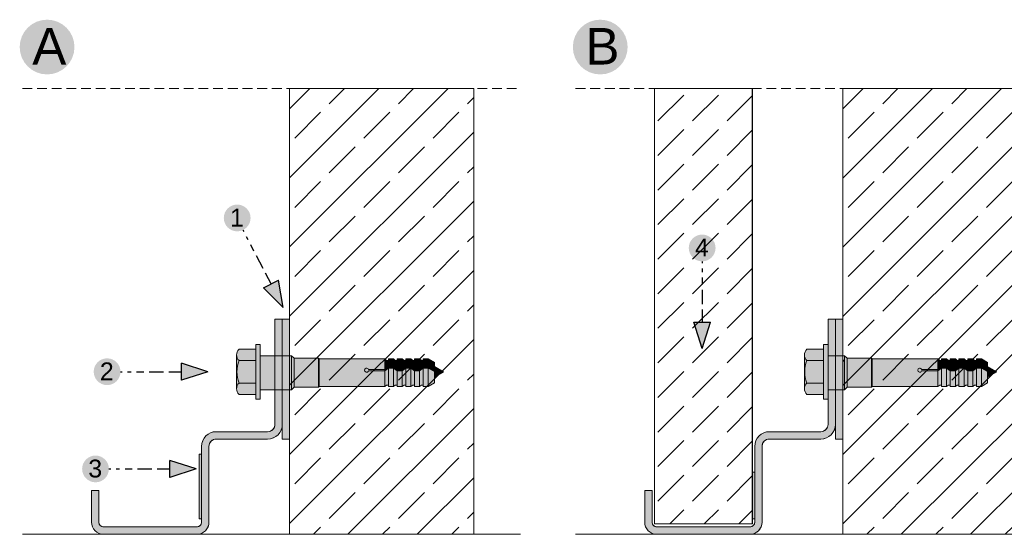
# Model space of a CAD drawing. Extents: x -106507 to -42801, y 48734 to 74234.
# Tile 57 of 69: x -51863 to -49850, y 71138 to 72191. Entities that reach past the tile are written whole.
import ezdxf

# ---------------------------------------------------------------- set-up
doc = ezdxf.new("R2010")
doc.units = 0
doc.header["$MEASUREMENT"] = 0
doc.linetypes.add('Hidden Line', pattern=[30, 20, -10])
for name, color, linetype, lineweight, true_color in [('2D - Ogólne_Pen_No__2', 7, 'Continuous', 15, 0x7f7f7f), ('2D - Ogólne_Pen_No__5', 7, 'Continuous', 25, 0x40a5ff), ('2D Drafting - General_Pen_No__102', 7, 'Continuous', 13, 0xcccccc), ('2D Drafting - General_Pen_No__2', 7, 'Continuous', 15, 0x7f7f7f), ('2D Drafting - General_Pen_No__5', 7, 'Continuous', 25, 0x40a5ff), ('2D Drafting - General_Pen_No__81', 7, 'Continuous', 20, 0x6a6a6a), ('2D Drafting - General_Pen_No__82', 7, 'Continuous', 20, 0xaaaaaa)]:
    doc.layers.add(name, color=color, linetype=linetype, lineweight=lineweight, true_color=true_color)
for name, color, linetype, lineweight in [('2D Drafting - General_Pen_No__1', 7, 'Continuous', 13), ('2D Drafting - General_Pen_No__121', 255, 'Continuous', 0), ('Opisy - Tekst_Pen_No__121', 255, 'Continuous', 0)]:
    doc.layers.add(name, color=color, linetype=linetype, lineweight=lineweight)
doc.styles.add('GENERATED_STYLE_4', font='arial.ttf')
pattern_1 = [(45, (0, 0), (-70.71068, 70.71068), []), (45, (-35.36, 35.36), (-70.71068, 70.71068), [75, -25])]

msp = doc.modelspace()

# ---------------------------------------------------------------- hatches: boundary and pattern name
at = {"layer": '2D - Ogólne_Pen_No__5', "linetype": 'Continuous'}
for points in [[(-51862.74, 72134.76, 1), (-51750.74, 72134.76, 1)], [(-50731.87, 72134.76, 1), (-50619.87, 72134.76, 1)], [(-51445.48, 71785.07, 1), (-51390.72, 71785.07, 1)], [(-50494.87, 71723.71, 1), (-50440.1, 71723.71, 1)], [(-51711.43, 71470.49, 1), (-51656.66, 71470.49, 1)], [(-51735.11, 71271.6, 1), (-51680.34, 71271.6, 1)]]:
    msp.add_hatch(color=256, dxfattribs=at).paths.add_polyline_path(points, flags=0)
at = {"layer": '2D Drafting - General_Pen_No__102', "linetype": 'Continuous'}
for points in [[(-51325.86, 71503.3), (-51325.86, 71577.8), (-51340.86, 71577.8), (-51340.86, 71503.3)], [(-50194.99, 71503.3), (-50194.99, 71577.8), (-50209.99, 71577.8), (-50209.99, 71526.22), (-50209.99, 71503.3)], [(-50179.99, 71503.3), (-50179.99, 71577.8), (-50194.99, 71577.8), (-50194.99, 71503.3)], [(-51715.86, 71227.8), (-51715.86, 71162.8, 0.4142136), (-51690.86, 71137.8), (-51500.86, 71137.8, 0.4142136), (-51475.86, 71162.8), (-51475.86, 71317.8, -0.4142136), (-51460.86, 71332.8), (-51355.86, 71332.8, 0.4142136), (-51325.86, 71362.8), (-51325.86, 71433.62), (-51340.86, 71433.62), (-51340.86, 71362.8, -0.4142136), (-51355.86, 71347.8), (-51460.86, 71347.8, 0.4142136), (-51490.86, 71317.8), (-51490.86, 71162.8, -0.4142136), (-51500.86, 71152.8), (-51690.86, 71152.8, -0.4142136), (-51700.86, 71162.8), (-51700.86, 71227.8)], [(-50209.99, 71362.8, -0.4142136), (-50224.99, 71347.8), (-50329.99, 71347.8, 0.4142136), (-50359.99, 71317.8), (-50359.99, 71162.8, -0.4142136), (-50369.99, 71152.8), (-50559.99, 71152.8, -0.4142136), (-50569.99, 71162.8), (-50569.99, 71227.8), (-50584.99, 71227.8), (-50584.99, 71162.8, 0.4142136), (-50559.99, 71137.8), (-50369.99, 71137.8, 0.4142136), (-50344.99, 71162.8), (-50344.99, 71317.8, -0.4142136), (-50329.99, 71332.8), (-50224.99, 71332.8, 0.4142136), (-50194.99, 71362.8), (-50194.99, 71433.62), (-50209.99, 71433.62), (-50209.99, 71414.38)], [(-50194.99, 71433.62), (-50194.99, 71332.8), (-50179.99, 71332.8), (-50179.99, 71433.62)]]:
    msp.add_hatch(color=256, dxfattribs=at).paths.add_polyline_path(points, flags=0)
at = {"layer": '2D Drafting - General_Pen_No__121', "linetype": 'Continuous'}
for points in [[(-51370.86, 71470.3), (-51370.86, 71414.38), (-51380.18, 71414.38), (-51380.18, 71470.3), (-51380.18, 71526.22), (-51370.86, 71526.22)], [(-50209.99, 71470.3), (-50209.99, 71414.38), (-50219.31, 71414.38), (-50219.31, 71470.3), (-50219.31, 71526.22), (-50209.99, 71526.22)], [(-51380.18, 71493.21), (-51414.35, 71493.21, -0.4195601), (-51414.35, 71516.51), (-51380.18, 71516.51)], [(-51418.62, 71470.3, 0.092424), (-51414.35, 71447.39, 0.201281), (-51419.24, 71435.74), (-51419.24, 71504.86, 0.201281), (-51414.35, 71493.21, 0.092424)], [(-51370.86, 71433.62), (-51370.86, 71470.3), (-51370.86, 71503.3), (-51310.86, 71503.3), (-51310.86, 71467.38), (-51310.86, 71433.62)], [(-51310.86, 71433.62), (-51370.86, 71433.62), (-51370.86, 71470.3), (-51370.86, 71503.3), (-51310.86, 71503.3), (-51310.86, 71466.43)], [(-51310.86, 71433.72), (-51310.86, 71466.43), (-51310.86, 71490.78), (-51310.86, 71503.3), (-51307.34, 71503.3), (-51307.34, 71495.15), (-51307.34, 71433.72)], [(-51307.34, 71433.72), (-51307.34, 71503.3), (-51307.17, 71503.3), (-51301.75, 71497.88), (-51301.75, 71439.13), (-51307.17, 71433.72)], [(-50219.31, 71493.21), (-50253.48, 71493.21, -0.4195601), (-50253.48, 71516.51), (-50219.31, 71516.51)], [(-50257.75, 71470.3, 0.092424), (-50253.48, 71447.39, 0.201281), (-50258.37, 71435.74), (-50258.37, 71504.86, 0.201281), (-50253.48, 71493.21, 0.092424)], [(-50209.99, 71433.62), (-50209.99, 71470.3), (-50209.99, 71503.3), (-50179.99, 71503.3), (-50179.99, 71467.38), (-50179.99, 71433.62)], [(-50179.99, 71433.62), (-50209.99, 71433.62), (-50209.99, 71470.3), (-50209.99, 71503.3), (-50179.99, 71503.3), (-50179.99, 71466.43)], [(-50176.47, 71433.72), (-50176.47, 71503.3), (-50176.3, 71503.3), (-50170.88, 71497.88), (-50170.88, 71439.13), (-50176.3, 71433.72)], [(-51380.18, 71447.39), (-51414.35, 71447.39, -0.092424), (-51418.62, 71470.3, -0.092424), (-51414.35, 71493.21), (-51380.18, 71493.21), (-51380.18, 71470.3)], [(-51301.75, 71439.04), (-51301.75, 71497.88), (-51252.01, 71497.88), (-51252.01, 71439.04)], [(-51252.01, 71439.04), (-51252.01, 71497.88), (-51250.77, 71496.64), (-51250.77, 71440.28)], [(-51250.77, 71440.28), (-51250.77, 71496.64), (-51116.35, 71496.64), (-51116.35, 71474.98), (-51149.66, 71474.98, 5.4750432), (-51149.66, 71472.02), (-51116.35, 71472.02), (-51116.35, 71440.28)], [(-51108.91, 71493.68), (-51108.91, 71480.73), (-51116.35, 71474.98), (-51116.35, 71496.64), (-51112.6, 71493.68)], [(-51116.35, 71474.98), (-51108.91, 71480.73), (-51108.91, 71477.77), (-51116.35, 71472.02)], [(-51098.55, 71496.64), (-51098.55, 71480.73), (-51108.91, 71480.73), (-51108.91, 71496.64)], [(-51108.91, 71480.73), (-51098.55, 71480.73), (-51098.55, 71477.77), (-51108.91, 71477.77)], [(-51091.11, 71493.68), (-51091.11, 71474.98), (-51098.55, 71480.73), (-51098.55, 71496.64), (-51094.81, 71493.68)], [(-51091.11, 71472.02), (-51098.55, 71477.77), (-51098.55, 71480.73), (-51091.11, 71474.98)], [(-51080.75, 71496.64), (-51080.75, 71474.98), (-51091.11, 71474.98), (-51091.11, 71496.64)], [(-51080.75, 71474.98), (-51080.75, 71496.64), (-51077.01, 71493.68), (-51073.31, 71493.68), (-51073.31, 71480.73)], [(-51073.31, 71477.77), (-51080.75, 71472.02), (-51080.75, 71474.98), (-51073.31, 71480.73)], [(-51062.96, 71496.64), (-51062.96, 71480.73), (-51073.31, 71480.73), (-51073.31, 71496.64)], [(-51062.96, 71477.77), (-51073.31, 71477.77), (-51073.31, 71480.73), (-51062.96, 71480.73)], [(-51055.52, 71493.68), (-51055.52, 71474.98), (-51062.96, 71480.73), (-51062.96, 71496.64), (-51059.21, 71493.68)], [(-51055.52, 71472.02), (-51062.96, 71477.77), (-51062.96, 71480.73), (-51055.52, 71474.98)], [(-51045.16, 71496.64), (-51045.16, 71474.98), (-51055.52, 71474.98), (-51055.52, 71496.64)], [(-51037.72, 71493.68), (-51037.72, 71480.73), (-51045.16, 71474.98), (-51045.16, 71496.64), (-51041.42, 71493.68)], [(-51045.16, 71474.98), (-51037.72, 71480.73), (-51037.72, 71477.77), (-51045.16, 71472.02)], [(-51037.72, 71480.73), (-51037.72, 71496.64), (-51027.36, 71496.64), (-51027.36, 71480.73)], [(-51037.72, 71480.73), (-51027.36, 71480.73), (-51027.36, 71477.77), (-51037.72, 71477.77)], [(-51014.98, 71473.58), (-51027.36, 71480.73), (-51027.36, 71496.64), (-51014.98, 71489.49)], [(-51014.98, 71470.62), (-51027.36, 71477.77), (-51027.36, 71480.73), (-51014.98, 71473.58)], [(-50996.26, 71470.2), (-51014.98, 71459.39), (-51014.98, 71481.02)], [(-50219.31, 71447.39), (-50253.48, 71447.39, -0.092424), (-50257.75, 71470.3, -0.092424), (-50253.48, 71493.21), (-50219.31, 71493.21), (-50219.31, 71470.3)], [(-50179.99, 71433.72), (-50179.99, 71466.43), (-50179.99, 71490.78), (-50176.47, 71495.15), (-50176.47, 71433.72)], [(-50170.88, 71439.04), (-50170.88, 71497.88), (-50121.14, 71497.88), (-50121.14, 71439.04)], [(-50121.14, 71439.04), (-50121.14, 71497.88), (-50119.9, 71496.64), (-50119.9, 71440.28)], [(-50119.9, 71440.28), (-50119.9, 71496.64), (-49985.48, 71496.64), (-49985.48, 71474.98), (-50018.79, 71474.98, 5.4750432), (-50018.79, 71472.02), (-49985.48, 71472.02), (-49985.48, 71440.28)], [(-49978.04, 71493.68), (-49978.04, 71480.73), (-49985.48, 71474.98), (-49985.48, 71496.64), (-49981.73, 71493.68)], [(-49985.48, 71474.98), (-49978.04, 71480.73), (-49978.04, 71477.77), (-49985.48, 71472.02)], [(-49967.68, 71496.64), (-49967.68, 71480.73), (-49978.04, 71480.73), (-49978.04, 71496.64)], [(-49978.04, 71480.73), (-49967.68, 71480.73), (-49967.68, 71477.77), (-49978.04, 71477.77)], [(-49960.24, 71493.68), (-49960.24, 71474.98), (-49967.68, 71480.73), (-49967.68, 71496.64), (-49963.94, 71493.68)], [(-49960.24, 71472.02), (-49967.68, 71477.77), (-49967.68, 71480.73), (-49960.24, 71474.98)], [(-49949.88, 71496.64), (-49949.88, 71474.98), (-49960.24, 71474.98), (-49960.24, 71496.64)], [(-49949.88, 71474.98), (-49949.88, 71496.64), (-49946.14, 71493.68), (-49942.44, 71493.68), (-49942.44, 71480.73)], [(-49942.44, 71477.77), (-49949.88, 71472.02), (-49949.88, 71474.98), (-49942.44, 71480.73)], [(-49932.09, 71496.64), (-49932.09, 71480.73), (-49942.44, 71480.73), (-49942.44, 71496.64)], [(-49932.09, 71477.77), (-49942.44, 71477.77), (-49942.44, 71480.73), (-49932.09, 71480.73)], [(-49924.65, 71493.68), (-49924.65, 71474.98), (-49932.09, 71480.73), (-49932.09, 71496.64), (-49928.34, 71493.68)], [(-49924.65, 71472.02), (-49932.09, 71477.77), (-49932.09, 71480.73), (-49924.65, 71474.98)], [(-49914.29, 71496.64), (-49914.29, 71474.98), (-49924.65, 71474.98), (-49924.65, 71496.64)], [(-49906.85, 71493.68), (-49906.85, 71480.73), (-49914.29, 71474.98), (-49914.29, 71496.64), (-49910.55, 71493.68)], [(-49914.29, 71474.98), (-49906.85, 71480.73), (-49906.85, 71477.77), (-49914.29, 71472.02)], [(-49906.85, 71480.73), (-49906.85, 71496.64), (-49896.49, 71496.64), (-49896.49, 71480.73)], [(-49906.85, 71480.73), (-49896.49, 71480.73), (-49896.49, 71477.77), (-49906.85, 71477.77)], [(-49884.11, 71473.58), (-49896.49, 71480.73), (-49896.49, 71496.64), (-49884.11, 71489.49)], [(-49884.11, 71470.62), (-49896.49, 71477.77), (-49896.49, 71480.73), (-49884.11, 71473.58)], [(-49865.39, 71470.2), (-49884.11, 71459.39), (-49884.11, 71481.02)], [(-51116.35, 71472.02), (-51149.66, 71472.02, -5.4750432), (-51149.66, 71474.98), (-51116.35, 71474.98)], [(-51108.91, 71443.24), (-51112.6, 71443.24), (-51116.35, 71440.28), (-51116.35, 71472.02), (-51108.91, 71477.77)], [(-51108.91, 71440.28), (-51108.91, 71477.77), (-51098.55, 71477.77), (-51098.55, 71440.28)], [(-51091.11, 71443.24), (-51094.81, 71443.24), (-51098.55, 71440.28), (-51098.55, 71477.77), (-51091.11, 71472.02)], [(-51091.11, 71474.98), (-51080.75, 71474.98), (-51080.75, 71472.02), (-51091.11, 71472.02)], [(-51091.11, 71440.28), (-51091.11, 71472.02), (-51080.75, 71472.02), (-51080.75, 71440.28)], [(-51073.31, 71443.24), (-51077.01, 71443.24), (-51080.75, 71440.28), (-51080.75, 71472.02), (-51073.31, 71477.77)], [(-51062.96, 71440.28), (-51073.31, 71440.28), (-51073.31, 71477.77), (-51062.96, 71477.77)], [(-51055.52, 71443.24), (-51059.21, 71443.24), (-51062.96, 71440.28), (-51062.96, 71477.77), (-51055.52, 71472.02)], [(-51055.52, 71474.98), (-51045.16, 71474.98), (-51045.16, 71472.02), (-51055.52, 71472.02)], [(-51045.16, 71440.28), (-51055.52, 71440.28), (-51055.52, 71472.02), (-51045.16, 71472.02)], [(-51037.72, 71443.24), (-51041.42, 71443.24), (-51045.16, 71440.28), (-51045.16, 71472.02), (-51037.72, 71477.77)], [(-51037.72, 71440.28), (-51037.72, 71477.77), (-51027.36, 71477.77), (-51027.36, 71440.28)], [(-51014.98, 71447.43), (-51027.36, 71440.28), (-51027.36, 71477.77), (-51014.98, 71470.62)], [(-49985.48, 71472.02), (-50018.79, 71472.02, -5.4750432), (-50018.79, 71474.98), (-49985.48, 71474.98)], [(-49978.04, 71443.24), (-49981.73, 71443.24), (-49985.48, 71440.28), (-49985.48, 71472.02), (-49978.04, 71477.77)], [(-49978.04, 71440.28), (-49978.04, 71477.77), (-49967.68, 71477.77), (-49967.68, 71440.28)], [(-49960.24, 71443.24), (-49963.94, 71443.24), (-49967.68, 71440.28), (-49967.68, 71477.77), (-49960.24, 71472.02)], [(-49960.24, 71474.98), (-49949.88, 71474.98), (-49949.88, 71472.02), (-49960.24, 71472.02)], [(-49960.24, 71440.28), (-49960.24, 71472.02), (-49949.88, 71472.02), (-49949.88, 71440.28)], [(-49942.44, 71443.24), (-49946.14, 71443.24), (-49949.88, 71440.28), (-49949.88, 71472.02), (-49942.44, 71477.77)], [(-49932.09, 71440.28), (-49942.44, 71440.28), (-49942.44, 71477.77), (-49932.09, 71477.77)], [(-49924.65, 71443.24), (-49928.34, 71443.24), (-49932.09, 71440.28), (-49932.09, 71477.77), (-49924.65, 71472.02)], [(-49924.65, 71474.98), (-49914.29, 71474.98), (-49914.29, 71472.02), (-49924.65, 71472.02)], [(-49914.29, 71440.28), (-49924.65, 71440.28), (-49924.65, 71472.02), (-49914.29, 71472.02)], [(-49906.85, 71443.24), (-49910.55, 71443.24), (-49914.29, 71440.28), (-49914.29, 71472.02), (-49906.85, 71477.77)], [(-49906.85, 71440.28), (-49906.85, 71477.77), (-49896.49, 71477.77), (-49896.49, 71440.28)], [(-49884.11, 71447.43), (-49896.49, 71440.28), (-49896.49, 71477.77), (-49884.11, 71470.62)], [(-51380.18, 71424.09), (-51414.35, 71424.09, -0.4195601), (-51414.35, 71447.39), (-51380.18, 71447.39)], [(-50219.31, 71424.09), (-50253.48, 71424.09, -0.4195601), (-50253.48, 71447.39), (-50219.31, 71447.39)]]:
    msp.add_hatch(color=256, dxfattribs=at).paths.add_polyline_path(points, flags=0)
at = {"layer": '2D Drafting - General_Pen_No__5', "linetype": 'Continuous'}
for points in [[(-51333.6, 71657.85), (-51364.25, 71641.91), (-51323.97, 71601.88)], [(-50450.21, 71571.84), (-50484.76, 71571.84), (-50467.49, 71517.74)], [(-51532.17, 71487.77), (-51532.17, 71453.22), (-51478.07, 71470.49)], [(-51555.85, 71288.87), (-51555.85, 71254.32), (-51501.75, 71271.6)]]:
    msp.add_hatch(color=256, dxfattribs=at).paths.add_polyline_path(points, flags=0)
at = {"layer": '2D Drafting - General_Pen_No__81', "linetype": 'Continuous'}
h = msp.add_hatch(dxfattribs=at)
h.set_pattern_fill('Solid___Dashed', color=256, style=0, pattern_type=2)
h.set_pattern_definition(pattern_1)
h.paths.add_polyline_path([(-51310.86, 71137.8), (-51260.37, 71137.8), (-50934.44, 71137.8), (-50934.44, 72049.72), (-51260.37, 72049.72), (-51309.99, 72049.72), (-51310.86, 72049.72)], flags=0)
h = msp.add_hatch(dxfattribs=at)
h.set_pattern_fill('Beton', color=256, style=0, pattern_type=2)
h.set_pattern_definition([(45, (0, 0), (-70.71068, 70.71068), [75, -25]), (45, (7e-15, 70.71), (-70.71068, 70.71068), [75, -25])])
h.paths.add_polyline_path([(-50564.99, 71159.25), (-50364.99, 71159.25), (-50364.99, 72049.72), (-50564.99, 72049.72)], flags=0)
h = msp.add_hatch(dxfattribs=at)
h.set_pattern_fill('Solid___Dashed', color=256, style=0, pattern_type=2)
h.set_pattern_definition(pattern_1)
h.paths.add_polyline_path([(-50179.99, 71137.8), (-50129.5, 71137.8), (-49803.57, 71137.8), (-49803.57, 72049.72), (-50129.5, 72049.72), (-50179.12, 72049.72), (-50179.99, 72049.72)], flags=0)
for points in [[(-51495.77, 71302.14), (-51490.86, 71302.14), (-51490.86, 71169.34), (-51495.77, 71169.34)], [(-50364.9, 71264.78), (-50359.99, 71264.78), (-50359.99, 71169.34), (-50364.9, 71169.34)]]:
    msp.add_hatch(color=256, dxfattribs=at).paths.add_polyline_path(points, flags=0)
at = {"layer": '2D Drafting - General_Pen_No__82', "linetype": 'Continuous'}
for points in [[(-51325.86, 71503.3), (-51310.86, 71503.3), (-51310.86, 71577.8), (-51325.86, 71577.8)], [(-51325.86, 71332.8), (-51310.86, 71332.8), (-51310.86, 71433.62), (-51325.86, 71433.62)]]:
    msp.add_hatch(color=256, dxfattribs=at).paths.add_polyline_path(points, flags=0)

# ---------------------------------------------------------------- linework, layer by layer
at = {"layer": '2D - Ogólne_Pen_No__2', "linetype": 'Continuous'}
for p, q in [((-51310.86, 71503.3), (-51310.86, 71466.43)), ((-51307.17, 71503.3), (-51310.86, 71503.3)), ((-51301.75, 71497.88), (-51307.17, 71503.3)), ((-50179.99, 71503.3), (-50179.99, 71466.43)), ((-50176.3, 71503.3), (-50179.99, 71503.3)), ((-50170.88, 71497.88), (-50176.3, 71503.3)), ((-51252.01, 71497.88), (-51301.75, 71497.88)), ((-51301.75, 71497.88), (-51301.75, 71439.04)), ((-51250.77, 71496.64), (-51252.01, 71497.88)), ((-51252.01, 71497.88), (-51252.01, 71439.04)), ((-51116.35, 71496.64), (-51250.77, 71496.64)), ((-51250.77, 71440.28), (-51250.77, 71496.64)), ((-51112.6, 71493.68), (-51116.35, 71496.64)), ((-51116.35, 71496.64), (-51116.35, 71440.28)), ((-51108.91, 71480.73), (-51116.35, 71474.98)), ((-51108.91, 71493.68), (-51112.6, 71493.68)), ((-51108.91, 71496.64), (-51108.91, 71493.68)), ((-51098.55, 71496.64), (-51108.91, 71496.64)), ((-51108.91, 71496.64), (-51108.91, 71440.28)), ((-51098.55, 71480.73), (-51108.91, 71480.73)), ((-51094.81, 71493.68), (-51098.55, 71496.64)), ((-51098.55, 71496.64), (-51098.55, 71440.28)), ((-51091.11, 71474.98), (-51098.55, 71480.73)), ((-51091.11, 71493.68), (-51094.81, 71493.68)), ((-51091.11, 71496.64), (-51091.11, 71493.68)), ((-51080.75, 71496.64), (-51091.11, 71496.64)), ((-51091.11, 71496.64), (-51091.11, 71440.28)), ((-51077.01, 71493.68), (-51080.75, 71496.64)), ((-51080.75, 71496.64), (-51080.75, 71440.28)), ((-51073.31, 71480.73), (-51080.75, 71474.98)), ((-51073.31, 71493.68), (-51077.01, 71493.68)), ((-51073.31, 71496.64), (-51073.31, 71493.68)), ((-51062.96, 71496.64), (-51073.31, 71496.64)), ((-51073.31, 71496.64), (-51073.31, 71440.28)), ((-51062.96, 71480.73), (-51073.31, 71480.73)), ((-51059.21, 71493.68), (-51062.96, 71496.64)), ((-51062.96, 71496.64), (-51062.96, 71440.28)), ((-51055.52, 71474.98), (-51062.96, 71480.73)), ((-51055.52, 71493.68), (-51059.21, 71493.68)), ((-51055.52, 71496.64), (-51055.52, 71493.68)), ((-51045.16, 71496.64), (-51055.52, 71496.64)), ((-51055.52, 71496.64), (-51055.52, 71440.28)), ((-51041.42, 71493.68), (-51045.16, 71496.64)), ((-51045.16, 71496.64), (-51045.16, 71440.28)), ((-51037.72, 71480.73), (-51045.16, 71474.98)), ((-51037.72, 71493.68), (-51041.42, 71493.68)), ((-51037.72, 71496.64), (-51037.72, 71440.28)), ((-51027.36, 71496.64), (-51037.72, 71496.64)), ((-51027.36, 71480.73), (-51037.72, 71480.73)), ((-51014.98, 71489.49), (-51027.36, 71496.64)), ((-51027.36, 71496.64), (-51027.36, 71440.28)), ((-51014.98, 71473.58), (-51027.36, 71480.73)), ((-51014.98, 71489.49), (-51014.98, 71447.43)), ((-51014.98, 71481.02), (-50996.26, 71470.2)), ((-50121.14, 71497.88), (-50170.88, 71497.88)), ((-50170.88, 71497.88), (-50170.88, 71439.04)), ((-50119.9, 71496.64), (-50121.14, 71497.88)), ((-50121.14, 71497.88), (-50121.14, 71439.04)), ((-49985.48, 71496.64), (-50119.9, 71496.64)), ((-50119.9, 71440.28), (-50119.9, 71496.64)), ((-49981.73, 71493.68), (-49985.48, 71496.64)), ((-49985.48, 71496.64), (-49985.48, 71440.28)), ((-49978.04, 71480.73), (-49985.48, 71474.98)), ((-49978.04, 71493.68), (-49981.73, 71493.68)), ((-49978.04, 71496.64), (-49978.04, 71493.68)), ((-49967.68, 71496.64), (-49978.04, 71496.64)), ((-49978.04, 71496.64), (-49978.04, 71440.28)), ((-49967.68, 71480.73), (-49978.04, 71480.73)), ((-49963.94, 71493.68), (-49967.68, 71496.64)), ((-49967.68, 71496.64), (-49967.68, 71440.28)), ((-49960.24, 71474.98), (-49967.68, 71480.73)), ((-49960.24, 71493.68), (-49963.94, 71493.68)), ((-49960.24, 71496.64), (-49960.24, 71493.68)), ((-49949.88, 71496.64), (-49960.24, 71496.64)), ((-49960.24, 71496.64), (-49960.24, 71440.28)), ((-49946.14, 71493.68), (-49949.88, 71496.64)), ((-49949.88, 71496.64), (-49949.88, 71440.28)), ((-49942.44, 71480.73), (-49949.88, 71474.98)), ((-49942.44, 71493.68), (-49946.14, 71493.68)), ((-49942.44, 71496.64), (-49942.44, 71493.68)), ((-49932.09, 71496.64), (-49942.44, 71496.64)), ((-49942.44, 71496.64), (-49942.44, 71440.28)), ((-49932.09, 71480.73), (-49942.44, 71480.73)), ((-49928.34, 71493.68), (-49932.09, 71496.64)), ((-49932.09, 71496.64), (-49932.09, 71440.28)), ((-49924.65, 71474.98), (-49932.09, 71480.73)), ((-49924.65, 71493.68), (-49928.34, 71493.68)), ((-49924.65, 71496.64), (-49924.65, 71493.68)), ((-49914.29, 71496.64), (-49924.65, 71496.64)), ((-49924.65, 71496.64), (-49924.65, 71440.28)), ((-49910.55, 71493.68), (-49914.29, 71496.64)), ((-49914.29, 71496.64), (-49914.29, 71440.28)), ((-49906.85, 71480.73), (-49914.29, 71474.98)), ((-49906.85, 71493.68), (-49910.55, 71493.68)), ((-49906.85, 71496.64), (-49906.85, 71440.28)), ((-49896.49, 71496.64), (-49906.85, 71496.64)), ((-49896.49, 71480.73), (-49906.85, 71480.73)), ((-49884.11, 71489.49), (-49896.49, 71496.64)), ((-49896.49, 71496.64), (-49896.49, 71440.28)), ((-49884.11, 71473.58), (-49896.49, 71480.73)), ((-49884.11, 71489.49), (-49884.11, 71447.43)), ((-49884.11, 71481.02), (-49865.39, 71470.2)), ((-51310.86, 71433.72), (-51310.86, 71467.47)), ((-51310.86, 71433.62), (-51310.86, 71467.38)), ((-51116.35, 71474.98), (-51149.66, 71474.98)), ((-51116.35, 71472.02), (-51149.66, 71472.02)), ((-51108.91, 71477.77), (-51116.35, 71472.02)), ((-51098.55, 71477.77), (-51108.91, 71477.77)), ((-51091.11, 71472.02), (-51098.55, 71477.77)), ((-51080.75, 71474.98), (-51091.11, 71474.98)), ((-51080.75, 71472.02), (-51091.11, 71472.02)), ((-51073.31, 71477.77), (-51080.75, 71472.02)), ((-51062.96, 71477.77), (-51073.31, 71477.77)), ((-51055.52, 71472.02), (-51062.96, 71477.77)), ((-51045.16, 71474.98), (-51055.52, 71474.98)), ((-51045.16, 71472.02), (-51055.52, 71472.02)), ((-51037.72, 71477.77), (-51045.16, 71472.02)), ((-51027.36, 71477.77), (-51037.72, 71477.77)), ((-51014.98, 71470.62), (-51027.36, 71477.77)), ((-51014.98, 71459.39), (-50996.26, 71470.2)), ((-50179.99, 71433.62), (-50179.99, 71467.38)), ((-49985.48, 71474.98), (-50018.79, 71474.98)), ((-49985.48, 71472.02), (-50018.79, 71472.02)), ((-49978.04, 71477.77), (-49985.48, 71472.02)), ((-49967.68, 71477.77), (-49978.04, 71477.77)), ((-49960.24, 71472.02), (-49967.68, 71477.77)), ((-49949.88, 71474.98), (-49960.24, 71474.98)), ((-49949.88, 71472.02), (-49960.24, 71472.02)), ((-49942.44, 71477.77), (-49949.88, 71472.02)), ((-49932.09, 71477.77), (-49942.44, 71477.77)), ((-49924.65, 71472.02), (-49932.09, 71477.77)), ((-49914.29, 71474.98), (-49924.65, 71474.98)), ((-49914.29, 71472.02), (-49924.65, 71472.02)), ((-49906.85, 71477.77), (-49914.29, 71472.02)), ((-49896.49, 71477.77), (-49906.85, 71477.77)), ((-49884.11, 71470.62), (-49896.49, 71477.77)), ((-49884.11, 71459.39), (-49865.39, 71470.2)), ((-51250.77, 71440.28), (-51252.01, 71439.04)), ((-51116.35, 71440.28), (-51250.77, 71440.28)), ((-51112.6, 71443.24), (-51116.35, 71440.28)), ((-51108.91, 71443.24), (-51112.6, 71443.24)), ((-51108.91, 71440.28), (-51108.91, 71443.24)), ((-51098.55, 71440.28), (-51108.91, 71440.28)), ((-51094.81, 71443.24), (-51098.55, 71440.28)), ((-51091.11, 71443.24), (-51094.81, 71443.24)), ((-51091.11, 71440.28), (-51091.11, 71443.24)), ((-51080.75, 71440.28), (-51091.11, 71440.28)), ((-51077.01, 71443.24), (-51080.75, 71440.28)), ((-51073.31, 71443.24), (-51077.01, 71443.24)), ((-51073.31, 71440.28), (-51073.31, 71443.24)), ((-51062.96, 71440.28), (-51073.31, 71440.28)), ((-51059.21, 71443.24), (-51062.96, 71440.28)), ((-51055.52, 71443.24), (-51059.21, 71443.24)), ((-51055.52, 71440.28), (-51055.52, 71443.24)), ((-51045.16, 71440.28), (-51055.52, 71440.28)), ((-51041.42, 71443.24), (-51045.16, 71440.28)), ((-51037.72, 71443.24), (-51041.42, 71443.24)), ((-51027.36, 71440.28), (-51037.72, 71440.28)), ((-51014.98, 71447.43), (-51027.36, 71440.28)), ((-50119.9, 71440.28), (-50121.14, 71439.04)), ((-49985.48, 71440.28), (-50119.9, 71440.28)), ((-49981.73, 71443.24), (-49985.48, 71440.28)), ((-49978.04, 71443.24), (-49981.73, 71443.24)), ((-49978.04, 71440.28), (-49978.04, 71443.24)), ((-49967.68, 71440.28), (-49978.04, 71440.28)), ((-49963.94, 71443.24), (-49967.68, 71440.28)), ((-49960.24, 71443.24), (-49963.94, 71443.24)), ((-49960.24, 71440.28), (-49960.24, 71443.24)), ((-49949.88, 71440.28), (-49960.24, 71440.28)), ((-49946.14, 71443.24), (-49949.88, 71440.28)), ((-49942.44, 71443.24), (-49946.14, 71443.24)), ((-49942.44, 71440.28), (-49942.44, 71443.24)), ((-49932.09, 71440.28), (-49942.44, 71440.28)), ((-49928.34, 71443.24), (-49932.09, 71440.28)), ((-49924.65, 71443.24), (-49928.34, 71443.24)), ((-49924.65, 71440.28), (-49924.65, 71443.24)), ((-49914.29, 71440.28), (-49924.65, 71440.28)), ((-49910.55, 71443.24), (-49914.29, 71440.28)), ((-49906.85, 71443.24), (-49910.55, 71443.24)), ((-49896.49, 71440.28), (-49906.85, 71440.28)), ((-49884.11, 71447.43), (-49896.49, 71440.28)), ((-51307.17, 71433.72), (-51310.86, 71433.72)), ((-51307.17, 71433.62), (-51310.86, 71433.62)), ((-51301.75, 71439.13), (-51307.17, 71433.72)), ((-51301.75, 71439.04), (-51307.17, 71433.62)), ((-51252.01, 71439.04), (-51301.75, 71439.04)), ((-50176.3, 71433.62), (-50179.99, 71433.62)), ((-50170.88, 71439.04), (-50176.3, 71433.62)), ((-50121.14, 71439.04), (-50170.88, 71439.04))]:
    msp.add_line(p, q, dxfattribs=at)
for centre in [(-51153.57, 71473.5), (-50022.7, 71473.5)]:
    msp.add_arc(centre, 4.18, 20.70161, 339.29839, dxfattribs=at)
at = {"layer": '2D - Ogólne_Pen_No__5', "linetype": 'Continuous'}
for p, q in [((-51406.36, 71760.33), (-51404.67, 71757.08)), ((-51399.61, 71747.34), (-51396.23, 71740.85)), ((-51391.17, 71731.11), (-51384.41, 71718.12)), ((-51379.35, 71708.38), (-51365.84, 71682.4)), ((-50467.49, 71696.33), (-50467.49, 71692.67)), ((-50467.49, 71681.69), (-50467.49, 71674.37)), ((-51360.78, 71672.66), (-51348.93, 71649.88)), ((-50467.49, 71663.39), (-50467.49, 71648.75)), ((-51364.25, 71641.91), (-51333.6, 71657.85)), ((-51323.97, 71601.88), (-51364.25, 71641.91)), ((-51323.97, 71601.88), (-51333.6, 71657.85)), ((-50467.49, 71637.77), (-50467.49, 71608.5)), ((-50467.49, 71597.52), (-50467.49, 71571.84)), ((-50484.76, 71571.84), (-50450.21, 71571.84)), ((-50467.49, 71517.74), (-50484.76, 71571.84)), ((-50467.49, 71517.74), (-50450.21, 71571.84)), ((-51532.17, 71453.22), (-51532.17, 71487.77)), ((-51478.07, 71470.49), (-51532.17, 71487.77)), ((-51656.66, 71470.49), (-51653, 71470.49)), ((-51642.02, 71470.49), (-51634.71, 71470.49)), ((-51623.73, 71470.49), (-51609.09, 71470.49)), ((-51598.11, 71470.49), (-51568.83, 71470.49)), ((-51557.85, 71470.49), (-51532.17, 71470.49)), ((-51478.07, 71470.49), (-51532.17, 71453.22)), ((-51555.85, 71254.32), (-51555.85, 71288.87)), ((-51501.75, 71271.6), (-51555.85, 71288.87)), ((-51680.34, 71271.6), (-51676.68, 71271.6)), ((-51665.7, 71271.6), (-51658.38, 71271.6)), ((-51647.4, 71271.6), (-51632.77, 71271.6)), ((-51621.79, 71271.6), (-51592.51, 71271.6)), ((-51581.53, 71271.6), (-51555.85, 71271.6)), ((-51501.75, 71271.6), (-51555.85, 71254.32))]:
    msp.add_line(p, q, dxfattribs=at)
at = {"layer": '2D Drafting - General_Pen_No__1', "linetype": 'Continuous', "flags": 128}
for points in [[(-51333.6, 71657.85), (-51364.25, 71641.91), (-51323.97, 71601.88)], [(-51325.86, 71503.3), (-51310.86, 71503.3), (-51310.86, 71577.8), (-51325.86, 71577.8)], [(-50450.21, 71571.84), (-50484.76, 71571.84), (-50467.49, 71517.74)], [(-51532.17, 71487.77), (-51532.17, 71453.22), (-51478.07, 71470.49)], [(-51325.86, 71332.8), (-51310.86, 71332.8), (-51310.86, 71433.62), (-51325.86, 71433.62)], [(-51555.85, 71288.87), (-51555.85, 71254.32), (-51501.75, 71271.6)]]:
    msp.add_lwpolyline(points, close=True, dxfattribs=at)
at = {"layer": '2D Drafting - General_Pen_No__2', "linetype": 'Hidden Line'}
for p, q in [((-51857.11, 72049.72), (-50838.86, 72049.72)), ((-50726.24, 72049.72), (-49707.99, 72049.72))]:
    msp.add_line(p, q, dxfattribs=at)
at = {"layer": '2D Drafting - General_Pen_No__2', "linetype": 'Continuous'}
for p, q in [((-51310.86, 71137.8), (-51310.86, 72049.72)), ((-50934.44, 71137.8), (-50934.44, 72049.72)), ((-50564.9, 71159.25), (-50564.9, 72049.72)), ((-50364.9, 71159.25), (-50364.9, 72049.72)), ((-50179.99, 71137.8), (-50179.99, 72049.72)), ((-51340.86, 71577.8), (-51340.86, 71362.8)), ((-51325.86, 71577.8), (-51340.86, 71577.8)), ((-51325.86, 71577.8), (-51325.86, 71362.8)), ((-51325.86, 71577.8), (-51310.86, 71577.8)), ((-51325.86, 71577.8), (-51325.86, 71332.8)), ((-50209.99, 71577.8), (-50209.99, 71362.8)), ((-50194.99, 71577.8), (-50209.99, 71577.8)), ((-50179.99, 71577.8), (-50194.99, 71577.8)), ((-50194.99, 71577.8), (-50194.99, 71362.8)), ((-50194.99, 71577.8), (-50179.99, 71577.8)), ((-50194.99, 71577.8), (-50194.99, 71332.8)), ((-51380.18, 71470.3), (-51380.18, 71526.22)), ((-51380.18, 71526.22), (-51370.86, 71526.22)), ((-51370.86, 71526.22), (-51370.86, 71470.3)), ((-50219.31, 71470.3), (-50219.31, 71526.22)), ((-50219.31, 71526.22), (-50209.99, 71526.22)), ((-50209.99, 71526.22), (-50209.99, 71470.3)), ((-51419.24, 71435.74), (-51419.24, 71504.86)), ((-51414.35, 71516.51), (-51380.18, 71516.51)), ((-51370.86, 71503.3), (-51310.86, 71503.3)), ((-50258.37, 71435.74), (-50258.37, 71504.86)), ((-50253.48, 71516.51), (-50219.31, 71516.51)), ((-50209.99, 71503.3), (-50179.99, 71503.3)), ((-51414.35, 71493.21), (-51380.18, 71493.21)), ((-50253.48, 71493.21), (-50219.31, 71493.21)), ((-51380.18, 71470.3), (-51380.18, 71414.38)), ((-51370.86, 71414.38), (-51370.86, 71470.3)), ((-50219.31, 71470.3), (-50219.31, 71414.38)), ((-50209.99, 71414.38), (-50209.99, 71470.3)), ((-51414.35, 71447.39), (-51380.18, 71447.39)), ((-50253.48, 71447.39), (-50219.31, 71447.39)), ((-51414.35, 71424.09), (-51380.18, 71424.09)), ((-51370.86, 71433.62), (-51310.86, 71433.62)), ((-50253.48, 71424.09), (-50219.31, 71424.09)), ((-50209.99, 71433.62), (-50179.99, 71433.62)), ((-51380.18, 71414.38), (-51370.86, 71414.38)), ((-50219.31, 71414.38), (-50209.99, 71414.38)), ((-51355.86, 71347.8), (-51460.86, 71347.8)), ((-50224.99, 71347.8), (-50329.99, 71347.8)), ((-51355.86, 71332.8), (-51460.86, 71332.8)), ((-51325.86, 71332.8), (-51310.86, 71332.8)), ((-50224.99, 71332.8), (-50329.99, 71332.8)), ((-50194.99, 71332.8), (-50179.99, 71332.8)), ((-51490.86, 71317.8), (-51490.86, 71162.8)), ((-51475.86, 71317.8), (-51475.86, 71162.8)), ((-50359.99, 71317.8), (-50359.99, 71162.8)), ((-50344.99, 71317.8), (-50344.99, 71162.8)), ((-51715.86, 71227.8), (-51715.86, 71162.8)), ((-51700.86, 71227.8), (-51700.86, 71162.8)), ((-50584.99, 71227.8), (-50584.99, 71162.8)), ((-50584.99, 71227.8), (-50569.99, 71227.8)), ((-50569.99, 71227.8), (-50569.99, 71162.8)), ((-50564.9, 71159.25), (-50364.9, 71159.25)), ((-51500.86, 71152.8), (-51690.86, 71152.8)), ((-50369.99, 71152.8), (-50559.99, 71152.8)), ((-51857.11, 71137.8), (-50838.86, 71137.8)), ((-51500.86, 71137.8), (-51690.86, 71137.8)), ((-51500.86, 71137.8), (-51690.86, 71137.8)), ((-50726.24, 71137.8), (-49707.99, 71137.8)), ((-50369.99, 71137.8), (-50559.99, 71137.8)), ((-50369.99, 71137.8), (-50559.99, 71137.8))]:
    msp.add_line(p, q, dxfattribs=at)
at = {"layer": '2D Drafting - General_Pen_No__2', "linetype": 'Continuous', "flags": 128}
for points in [[(-51310.86, 71137.8), (-51260.37, 71137.8), (-50934.44, 71137.8), (-50934.44, 72049.72), (-51260.37, 72049.72), (-51309.99, 72049.72), (-51310.86, 72049.72)], [(-50564.99, 71159.25), (-50364.99, 71159.25), (-50364.99, 72049.72), (-50564.99, 72049.72)], [(-50179.99, 71137.8), (-50129.5, 71137.8), (-49803.57, 71137.8), (-49803.57, 72049.72), (-50129.5, 72049.72), (-50179.12, 72049.72), (-50179.99, 72049.72)], [(-51325.86, 71503.3), (-51325.86, 71577.8), (-51340.86, 71577.8), (-51340.86, 71503.3)], [(-50194.99, 71503.3), (-50194.99, 71577.8), (-50209.99, 71577.8), (-50209.99, 71526.22), (-50209.99, 71503.3)], [(-50179.99, 71503.3), (-50179.99, 71577.8), (-50194.99, 71577.8), (-50194.99, 71503.3)], [(-51370.86, 71470.3), (-51370.86, 71414.38), (-51380.18, 71414.38), (-51380.18, 71470.3), (-51380.18, 71526.22), (-51370.86, 71526.22)], [(-50209.99, 71470.3), (-50209.99, 71414.38), (-50219.31, 71414.38), (-50219.31, 71470.3), (-50219.31, 71526.22), (-50209.99, 71526.22)], [(-51370.86, 71433.62), (-51370.86, 71470.3), (-51370.86, 71503.3), (-51310.86, 71503.3), (-51310.86, 71467.38), (-51310.86, 71433.62)], [(-51310.86, 71433.62), (-51370.86, 71433.62), (-51370.86, 71470.3), (-51370.86, 71503.3), (-51310.86, 71503.3), (-51310.86, 71466.43)], [(-51310.86, 71433.72), (-51310.86, 71466.43), (-51310.86, 71490.78), (-51310.86, 71503.3), (-51307.34, 71503.3), (-51307.34, 71495.15), (-51307.34, 71433.72)], [(-51307.34, 71433.72), (-51307.34, 71503.3), (-51307.17, 71503.3), (-51301.75, 71497.88), (-51301.75, 71439.13), (-51307.17, 71433.72)], [(-50209.99, 71433.62), (-50209.99, 71470.3), (-50209.99, 71503.3), (-50179.99, 71503.3), (-50179.99, 71467.38), (-50179.99, 71433.62)], [(-50179.99, 71433.62), (-50209.99, 71433.62), (-50209.99, 71470.3), (-50209.99, 71503.3), (-50179.99, 71503.3), (-50179.99, 71466.43)], [(-50176.47, 71433.72), (-50176.47, 71503.3), (-50176.3, 71503.3), (-50170.88, 71497.88), (-50170.88, 71439.13), (-50176.3, 71433.72)], [(-51301.75, 71439.04), (-51301.75, 71497.88), (-51252.01, 71497.88), (-51252.01, 71439.04)], [(-51252.01, 71439.04), (-51252.01, 71497.88), (-51250.77, 71496.64), (-51250.77, 71440.28)], [(-51108.91, 71493.68), (-51108.91, 71480.73), (-51116.35, 71474.98), (-51116.35, 71496.64), (-51112.6, 71493.68)], [(-51116.35, 71474.98), (-51108.91, 71480.73), (-51108.91, 71477.77), (-51116.35, 71472.02)], [(-51098.55, 71496.64), (-51098.55, 71480.73), (-51108.91, 71480.73), (-51108.91, 71496.64)], [(-51108.91, 71480.73), (-51098.55, 71480.73), (-51098.55, 71477.77), (-51108.91, 71477.77)], [(-51091.11, 71493.68), (-51091.11, 71474.98), (-51098.55, 71480.73), (-51098.55, 71496.64), (-51094.81, 71493.68)], [(-51091.11, 71472.02), (-51098.55, 71477.77), (-51098.55, 71480.73), (-51091.11, 71474.98)], [(-51080.75, 71496.64), (-51080.75, 71474.98), (-51091.11, 71474.98), (-51091.11, 71496.64)], [(-51080.75, 71474.98), (-51080.75, 71496.64), (-51077.01, 71493.68), (-51073.31, 71493.68), (-51073.31, 71480.73)], [(-51073.31, 71477.77), (-51080.75, 71472.02), (-51080.75, 71474.98), (-51073.31, 71480.73)], [(-51062.96, 71496.64), (-51062.96, 71480.73), (-51073.31, 71480.73), (-51073.31, 71496.64)], [(-51062.96, 71477.77), (-51073.31, 71477.77), (-51073.31, 71480.73), (-51062.96, 71480.73)], [(-51055.52, 71493.68), (-51055.52, 71474.98), (-51062.96, 71480.73), (-51062.96, 71496.64), (-51059.21, 71493.68)], [(-51055.52, 71472.02), (-51062.96, 71477.77), (-51062.96, 71480.73), (-51055.52, 71474.98)], [(-51045.16, 71496.64), (-51045.16, 71474.98), (-51055.52, 71474.98), (-51055.52, 71496.64)], [(-51037.72, 71493.68), (-51037.72, 71480.73), (-51045.16, 71474.98), (-51045.16, 71496.64), (-51041.42, 71493.68)], [(-51045.16, 71474.98), (-51037.72, 71480.73), (-51037.72, 71477.77), (-51045.16, 71472.02)], [(-51037.72, 71480.73), (-51037.72, 71496.64), (-51027.36, 71496.64), (-51027.36, 71480.73)], [(-51037.72, 71480.73), (-51027.36, 71480.73), (-51027.36, 71477.77), (-51037.72, 71477.77)], [(-51014.98, 71473.58), (-51027.36, 71480.73), (-51027.36, 71496.64), (-51014.98, 71489.49)], [(-51014.98, 71470.62), (-51027.36, 71477.77), (-51027.36, 71480.73), (-51014.98, 71473.58)], [(-50996.26, 71470.2), (-51014.98, 71459.39), (-51014.98, 71481.02)], [(-50179.99, 71433.72), (-50179.99, 71466.43), (-50179.99, 71490.78), (-50176.47, 71495.15), (-50176.47, 71433.72)], [(-50170.88, 71439.04), (-50170.88, 71497.88), (-50121.14, 71497.88), (-50121.14, 71439.04)], [(-50121.14, 71439.04), (-50121.14, 71497.88), (-50119.9, 71496.64), (-50119.9, 71440.28)], [(-49978.04, 71493.68), (-49978.04, 71480.73), (-49985.48, 71474.98), (-49985.48, 71496.64), (-49981.73, 71493.68)], [(-49985.48, 71474.98), (-49978.04, 71480.73), (-49978.04, 71477.77), (-49985.48, 71472.02)], [(-49967.68, 71496.64), (-49967.68, 71480.73), (-49978.04, 71480.73), (-49978.04, 71496.64)], [(-49978.04, 71480.73), (-49967.68, 71480.73), (-49967.68, 71477.77), (-49978.04, 71477.77)], [(-49960.24, 71493.68), (-49960.24, 71474.98), (-49967.68, 71480.73), (-49967.68, 71496.64), (-49963.94, 71493.68)], [(-49960.24, 71472.02), (-49967.68, 71477.77), (-49967.68, 71480.73), (-49960.24, 71474.98)], [(-49949.88, 71496.64), (-49949.88, 71474.98), (-49960.24, 71474.98), (-49960.24, 71496.64)], [(-49949.88, 71474.98), (-49949.88, 71496.64), (-49946.14, 71493.68), (-49942.44, 71493.68), (-49942.44, 71480.73)], [(-49942.44, 71477.77), (-49949.88, 71472.02), (-49949.88, 71474.98), (-49942.44, 71480.73)], [(-49932.09, 71496.64), (-49932.09, 71480.73), (-49942.44, 71480.73), (-49942.44, 71496.64)], [(-49932.09, 71477.77), (-49942.44, 71477.77), (-49942.44, 71480.73), (-49932.09, 71480.73)], [(-49924.65, 71493.68), (-49924.65, 71474.98), (-49932.09, 71480.73), (-49932.09, 71496.64), (-49928.34, 71493.68)], [(-49924.65, 71472.02), (-49932.09, 71477.77), (-49932.09, 71480.73), (-49924.65, 71474.98)], [(-49914.29, 71496.64), (-49914.29, 71474.98), (-49924.65, 71474.98), (-49924.65, 71496.64)], [(-49906.85, 71493.68), (-49906.85, 71480.73), (-49914.29, 71474.98), (-49914.29, 71496.64), (-49910.55, 71493.68)], [(-49914.29, 71474.98), (-49906.85, 71480.73), (-49906.85, 71477.77), (-49914.29, 71472.02)], [(-49906.85, 71480.73), (-49906.85, 71496.64), (-49896.49, 71496.64), (-49896.49, 71480.73)], [(-49906.85, 71480.73), (-49896.49, 71480.73), (-49896.49, 71477.77), (-49906.85, 71477.77)], [(-49884.11, 71473.58), (-49896.49, 71480.73), (-49896.49, 71496.64), (-49884.11, 71489.49)], [(-49884.11, 71470.62), (-49896.49, 71477.77), (-49896.49, 71480.73), (-49884.11, 71473.58)], [(-49865.39, 71470.2), (-49884.11, 71459.39), (-49884.11, 71481.02)], [(-51108.91, 71443.24), (-51112.6, 71443.24), (-51116.35, 71440.28), (-51116.35, 71472.02), (-51108.91, 71477.77)], [(-51108.91, 71440.28), (-51108.91, 71477.77), (-51098.55, 71477.77), (-51098.55, 71440.28)], [(-51091.11, 71443.24), (-51094.81, 71443.24), (-51098.55, 71440.28), (-51098.55, 71477.77), (-51091.11, 71472.02)], [(-51091.11, 71474.98), (-51080.75, 71474.98), (-51080.75, 71472.02), (-51091.11, 71472.02)], [(-51091.11, 71440.28), (-51091.11, 71472.02), (-51080.75, 71472.02), (-51080.75, 71440.28)], [(-51073.31, 71443.24), (-51077.01, 71443.24), (-51080.75, 71440.28), (-51080.75, 71472.02), (-51073.31, 71477.77)], [(-51062.96, 71440.28), (-51073.31, 71440.28), (-51073.31, 71477.77), (-51062.96, 71477.77)], [(-51055.52, 71443.24), (-51059.21, 71443.24), (-51062.96, 71440.28), (-51062.96, 71477.77), (-51055.52, 71472.02)], [(-51055.52, 71474.98), (-51045.16, 71474.98), (-51045.16, 71472.02), (-51055.52, 71472.02)], [(-51045.16, 71440.28), (-51055.52, 71440.28), (-51055.52, 71472.02), (-51045.16, 71472.02)], [(-51037.72, 71443.24), (-51041.42, 71443.24), (-51045.16, 71440.28), (-51045.16, 71472.02), (-51037.72, 71477.77)], [(-51037.72, 71440.28), (-51037.72, 71477.77), (-51027.36, 71477.77), (-51027.36, 71440.28)], [(-51014.98, 71447.43), (-51027.36, 71440.28), (-51027.36, 71477.77), (-51014.98, 71470.62)], [(-49978.04, 71443.24), (-49981.73, 71443.24), (-49985.48, 71440.28), (-49985.48, 71472.02), (-49978.04, 71477.77)], [(-49978.04, 71440.28), (-49978.04, 71477.77), (-49967.68, 71477.77), (-49967.68, 71440.28)], [(-49960.24, 71443.24), (-49963.94, 71443.24), (-49967.68, 71440.28), (-49967.68, 71477.77), (-49960.24, 71472.02)], [(-49960.24, 71474.98), (-49949.88, 71474.98), (-49949.88, 71472.02), (-49960.24, 71472.02)], [(-49960.24, 71440.28), (-49960.24, 71472.02), (-49949.88, 71472.02), (-49949.88, 71440.28)], [(-49942.44, 71443.24), (-49946.14, 71443.24), (-49949.88, 71440.28), (-49949.88, 71472.02), (-49942.44, 71477.77)], [(-49932.09, 71440.28), (-49942.44, 71440.28), (-49942.44, 71477.77), (-49932.09, 71477.77)], [(-49924.65, 71443.24), (-49928.34, 71443.24), (-49932.09, 71440.28), (-49932.09, 71477.77), (-49924.65, 71472.02)], [(-49924.65, 71474.98), (-49914.29, 71474.98), (-49914.29, 71472.02), (-49924.65, 71472.02)], [(-49914.29, 71440.28), (-49924.65, 71440.28), (-49924.65, 71472.02), (-49914.29, 71472.02)], [(-49906.85, 71443.24), (-49910.55, 71443.24), (-49914.29, 71440.28), (-49914.29, 71472.02), (-49906.85, 71477.77)], [(-49906.85, 71440.28), (-49906.85, 71477.77), (-49896.49, 71477.77), (-49896.49, 71440.28)], [(-49884.11, 71447.43), (-49896.49, 71440.28), (-49896.49, 71477.77), (-49884.11, 71470.62)], [(-50194.99, 71433.62), (-50194.99, 71332.8), (-50179.99, 71332.8), (-50179.99, 71433.62)], [(-51495.77, 71302.14), (-51490.86, 71302.14), (-51490.86, 71169.34), (-51495.77, 71169.34)], [(-50364.9, 71264.78), (-50359.99, 71264.78), (-50359.99, 71169.34), (-50364.9, 71169.34)]]:
    msp.add_lwpolyline(points, close=True, dxfattribs=at)
for points in [[(-51380.18, 71493.21), (-51414.35, 71493.21, -0.4195601), (-51414.35, 71516.51), (-51380.18, 71516.51)], [(-51418.62, 71470.3, 0.092424), (-51414.35, 71447.39, 0.201281), (-51419.24, 71435.74), (-51419.24, 71504.86, 0.201281), (-51414.35, 71493.21, 0.092424)], [(-50219.31, 71493.21), (-50253.48, 71493.21, -0.4195601), (-50253.48, 71516.51), (-50219.31, 71516.51)], [(-50257.75, 71470.3, 0.092424), (-50253.48, 71447.39, 0.201281), (-50258.37, 71435.74), (-50258.37, 71504.86, 0.201281), (-50253.48, 71493.21, 0.092424)], [(-51380.18, 71447.39), (-51414.35, 71447.39, -0.092424), (-51418.62, 71470.3, -0.092424), (-51414.35, 71493.21), (-51380.18, 71493.21), (-51380.18, 71470.3)], [(-51250.77, 71440.28), (-51250.77, 71496.64), (-51116.35, 71496.64), (-51116.35, 71474.98), (-51149.66, 71474.98, 5.4750432), (-51149.66, 71472.02), (-51116.35, 71472.02), (-51116.35, 71440.28)], [(-50219.31, 71447.39), (-50253.48, 71447.39, -0.092424), (-50257.75, 71470.3, -0.092424), (-50253.48, 71493.21), (-50219.31, 71493.21), (-50219.31, 71470.3)], [(-50119.9, 71440.28), (-50119.9, 71496.64), (-49985.48, 71496.64), (-49985.48, 71474.98), (-50018.79, 71474.98, 5.4750432), (-50018.79, 71472.02), (-49985.48, 71472.02), (-49985.48, 71440.28)], [(-51116.35, 71472.02), (-51149.66, 71472.02, -5.4750432), (-51149.66, 71474.98), (-51116.35, 71474.98)], [(-49985.48, 71472.02), (-50018.79, 71472.02, -5.4750432), (-50018.79, 71474.98), (-49985.48, 71474.98)], [(-51380.18, 71424.09), (-51414.35, 71424.09, -0.4195601), (-51414.35, 71447.39), (-51380.18, 71447.39)], [(-50219.31, 71424.09), (-50253.48, 71424.09, -0.4195601), (-50253.48, 71447.39), (-50219.31, 71447.39)], [(-51715.86, 71227.8), (-51715.86, 71162.8, 0.4142136), (-51690.86, 71137.8), (-51500.86, 71137.8, 0.4142136), (-51475.86, 71162.8), (-51475.86, 71317.8, -0.4142136), (-51460.86, 71332.8), (-51355.86, 71332.8, 0.4142136), (-51325.86, 71362.8), (-51325.86, 71433.62), (-51340.86, 71433.62), (-51340.86, 71362.8, -0.4142136), (-51355.86, 71347.8), (-51460.86, 71347.8, 0.4142136), (-51490.86, 71317.8), (-51490.86, 71162.8, -0.4142136), (-51500.86, 71152.8), (-51690.86, 71152.8, -0.4142136), (-51700.86, 71162.8), (-51700.86, 71227.8)], [(-50209.99, 71362.8, -0.4142136), (-50224.99, 71347.8), (-50329.99, 71347.8, 0.4142136), (-50359.99, 71317.8), (-50359.99, 71162.8, -0.4142136), (-50369.99, 71152.8), (-50559.99, 71152.8, -0.4142136), (-50569.99, 71162.8), (-50569.99, 71227.8), (-50584.99, 71227.8), (-50584.99, 71162.8, 0.4142136), (-50559.99, 71137.8), (-50369.99, 71137.8, 0.4142136), (-50344.99, 71162.8), (-50344.99, 71317.8, -0.4142136), (-50329.99, 71332.8), (-50224.99, 71332.8, 0.4142136), (-50194.99, 71362.8), (-50194.99, 71433.62), (-50209.99, 71433.62), (-50209.99, 71414.38)]]:
    msp.add_lwpolyline(points, format="xyb", close=True, dxfattribs=at)
at = {"layer": '2D Drafting - General_Pen_No__2', "linetype": 'Continuous'}
for centre, radius, start, end in [((-51402.91, 71504.86), 16.33, 134.47805, 225.52195), ((-50242.04, 71504.86), 16.33, 134.47805, 225.52195), ((-51355.04, 71470.3), 63.58, 158.87798, 180), ((-50194.17, 71470.3), 63.58, 158.87798, 180), ((-51355.04, 71470.3), 63.58, 180, 201.12202), ((-50194.17, 71470.3), 63.58, 180, 201.12202), ((-51402.91, 71435.74), 16.33, 134.47805, 225.52195), ((-50242.04, 71435.74), 16.33, 134.47805, 225.52195), ((-51355.86, 71362.8), 15, 270, 0), ((-51355.86, 71362.8), 30, 270, 0), ((-50224.99, 71362.8), 15, 270, 0), ((-50224.99, 71362.8), 30, 270, 0), ((-51460.86, 71317.8), 30, 90, 180), ((-50329.99, 71317.8), 30, 90, 180), ((-51460.86, 71317.8), 15, 90, 180), ((-50329.99, 71317.8), 15, 90, 180), ((-51690.86, 71162.8), 25, 180, 270), ((-51690.86, 71162.8), 10, 180, 270), ((-51500.86, 71162.8), 25, 270, 0), ((-51500.86, 71162.8), 10, 270, 0), ((-50559.99, 71162.8), 25, 180, 270), ((-50559.99, 71162.8), 10, 180, 270), ((-50369.99, 71162.8), 25, 270, 0), ((-50369.99, 71162.8), 10, 270, 0)]:
    msp.add_arc(centre, radius, start, end, dxfattribs=at)

# ---------------------------------------------------------------- texts
at = {"layer": 'Opisy - Tekst_Pen_No__121', "linetype": 'Continuous', "attachment_point": 1, "style": 'GENERATED_STYLE_4'}
for s, insert, char_height in [('{A}', (-51836.98, 72173.67), 74.641), ('{B}', (-50706.11, 72173.67), 74.641), ('{1}', (-51432.89, 71804.1), 36.498), ('{4}', (-50482.28, 71742.74), 36.498), ('{2}', (-51698.83, 71489.52), 36.498), ('{3}', (-51722.51, 71290.62), 36.498)]:
    msp.add_mtext(s, dxfattribs=dict(at, insert=insert, char_height=char_height))

doc.saveas('drawing.dxf')
